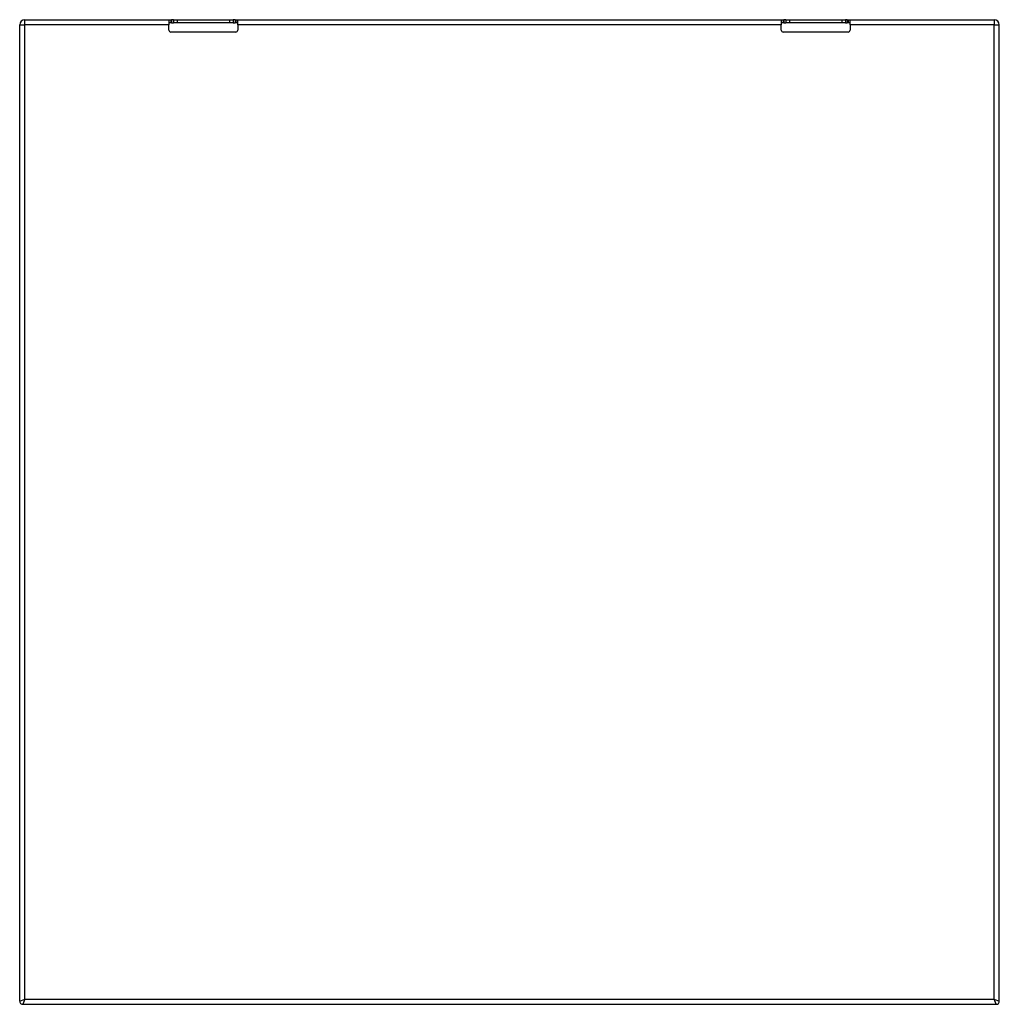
# Model space of a CAD drawing. Header units: inches. Extents: x 25 to 41, y 9.4 to 25.4.
import ezdxf

# ---------------------------------------------------------------- set-up
doc = ezdxf.new("R2010")
doc.units = ezdxf.units.IN
doc.header["$MEASUREMENT"] = 0
doc.layers.add('Visible Edges(ANSI)', color=7, linetype='Continuous', lineweight=25)
doc.layers.add('Visible Tangent Edges(ANSI)', color=7, linetype='Continuous', lineweight=25)

msp = doc.modelspace()

# ---------------------------------------------------------------- linework, layer by layer
at = {"layer": 'Visible Edges(ANSI)'}
for p, q in [((25.08, 25.438), (27.433, 25.438)), ((27.433, 25.438), (27.463, 25.438)), ((27.433, 25.438), (27.433, 25.354)), ((27.463, 25.438), (27.478, 25.438)), ((27.508, 25.438), (27.478, 25.438)), ((27.508, 25.438), (27.568, 25.438)), ((27.508, 25.438), (27.508, 25.385)), ((27.568, 25.438), (28.423, 25.438)), ((28.423, 25.438), (28.483, 25.438)), ((28.513, 25.438), (28.483, 25.438)), ((28.483, 25.438), (28.483, 25.385)), ((28.513, 25.438), (28.528, 25.438)), ((28.528, 25.438), (28.558, 25.438)), ((28.558, 25.438), (37.433, 25.438)), ((28.558, 25.354), (28.558, 25.438)), ((37.433, 25.438), (37.463, 25.438)), ((37.433, 25.438), (37.433, 25.354)), ((37.463, 25.438), (37.478, 25.438)), ((37.508, 25.438), (37.478, 25.438)), ((37.508, 25.438), (37.568, 25.438)), ((37.508, 25.438), (37.508, 25.385)), ((37.568, 25.438), (38.423, 25.438)), ((38.423, 25.438), (38.483, 25.438)), ((38.513, 25.438), (38.483, 25.438)), ((38.483, 25.438), (38.483, 25.385)), ((38.513, 25.438), (38.528, 25.438)), ((38.528, 25.438), (38.558, 25.438)), ((38.558, 25.354), (38.558, 25.438)), ((38.558, 25.438), (40.912, 25.438)), ((24.996, 9.411), (24.996, 25.354)), ((27.463, 25.385), (27.433, 25.385)), ((27.433, 25.265), (27.433, 25.354)), ((27.478, 25.385), (27.463, 25.385)), ((27.478, 25.385), (27.508, 25.385)), ((27.568, 25.385), (27.508, 25.385)), ((28.423, 25.385), (27.568, 25.385)), ((28.483, 25.385), (28.423, 25.385)), ((28.483, 25.385), (28.513, 25.385)), ((28.528, 25.385), (28.513, 25.385)), ((28.558, 25.385), (28.528, 25.385)), ((28.558, 25.354), (28.558, 25.265)), ((37.463, 25.385), (37.433, 25.385)), ((37.433, 25.265), (37.433, 25.354)), ((37.478, 25.385), (37.463, 25.385)), ((37.478, 25.385), (37.508, 25.385)), ((37.568, 25.385), (37.508, 25.385)), ((38.423, 25.385), (37.568, 25.385)), ((38.483, 25.385), (38.423, 25.385)), ((38.483, 25.385), (38.513, 25.385)), ((38.528, 25.385), (38.513, 25.385)), ((38.558, 25.385), (38.528, 25.385)), ((38.558, 25.354), (38.558, 25.265)), ((40.996, 9.411), (40.996, 25.354)), ((28.528, 25.235), (27.463, 25.235)), ((38.528, 25.235), (37.463, 25.235)), ((25.049, 9.358), (40.943, 9.358))]:
    msp.add_line(p, q, dxfattribs=at)
for centre, radius, start, end in [((25.08, 25.354), 0.084, 90, 180), ((40.912, 25.354), 0.084, 0, 90), ((27.463, 25.265), 0.03, 180, 270), ((28.528, 25.265), 0.03, 270, 0), ((37.463, 25.265), 0.03, 180, 270), ((38.528, 25.265), 0.03, 270, 0), ((25.049, 9.411), 0.053, 180, 270), ((40.943, 9.411), 0.053, 270, 0)]:
    msp.add_arc(centre, radius, start, end, dxfattribs=at)
at = {"layer": 'Visible Tangent Edges(ANSI)'}
for p, q in [((25.08, 25.354), (25.08, 25.438)), ((27.463, 25.438), (27.463, 25.385)), ((27.478, 25.438), (27.478, 25.385)), ((27.568, 25.438), (27.568, 25.385)), ((28.423, 25.438), (28.423, 25.385)), ((28.513, 25.438), (28.513, 25.385)), ((28.528, 25.438), (28.528, 25.385)), ((37.463, 25.438), (37.463, 25.385)), ((37.478, 25.438), (37.478, 25.385)), ((37.568, 25.438), (37.568, 25.385)), ((38.423, 25.438), (38.423, 25.385)), ((38.513, 25.438), (38.513, 25.385)), ((38.528, 25.438), (38.528, 25.385)), ((40.912, 25.438), (40.912, 25.354)), ((24.996, 25.354), (25.08, 25.354)), ((27.433, 25.354), (25.08, 25.354)), ((25.08, 9.442), (25.08, 25.354)), ((37.433, 25.354), (28.558, 25.354)), ((40.912, 25.354), (38.558, 25.354)), ((40.912, 9.442), (40.912, 25.354)), ((40.912, 25.354), (40.996, 25.354)), ((24.996, 9.411), (25.08, 9.442)), ((25.08, 9.442), (25.049, 9.358)), ((25.08, 9.442), (40.912, 9.442)), ((40.912, 9.442), (40.996, 9.411)), ((40.943, 9.358), (40.912, 9.442))]:
    msp.add_line(p, q, dxfattribs=at)

doc.saveas('drawing.dxf')
